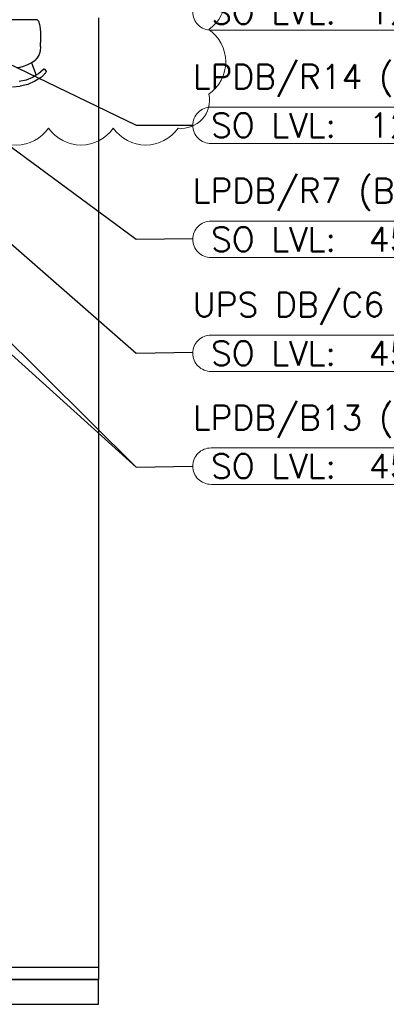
# Model space of a CAD drawing. Header units: millimetres. Extents: x -11575 to 52845, y -36266 to 23021.
# Tile 12 of 184: x 11299 to 13565, y 152 to 6233. Entities that reach past the tile are written whole.
import ezdxf
from ezdxf.enums import TextEntityAlignment as Align

# ---------------------------------------------------------------- set-up
doc = ezdxf.new("R2010")
doc.units = ezdxf.units.MM
doc.header["$MEASUREMENT"] = 0
doc.layers.get('0').update_dxf_attribs({"lineweight": 5})
doc.layers.add('ELEC-SO-LVL-TAG', color=7, linetype='Continuous')
doc.layers.add('GREY SCALE', color=9, linetype='Continuous', true_color=0x808080)
doc.layers.add('GREYSCALE', color=9, linetype='Continuous', lineweight=0, true_color=0x808080)
doc.layers.add('M-MEP-ELLG-TEXT', color=7, linetype='Continuous', lineweight=20)
doc.styles.add('Oswald Light', font='txt')
doc.styles.add('ROMANS-100', font='romans.shx')
doc.styles.get("Standard").update_dxf_attribs({"font": 'romans.shx'})
doc.dimstyles.new('MDS-50', dxfattribs={"dimtxt": 100, "dimasz": 100, "dimexe": 50, "dimexo": 50, "dimgap": 25, "dimtad": 1, "dimdec": 0, "dimtxsty": 'Oswald Light', "dimcen": 0, "dimdle": 1.5875, "dimazin": 0, "dimtfac": 1, "dimtdec": 0, "dimtix": 1, "dimtmove": 0, "dimatfit": 0, "dimfxl": 1, "dimfrac": 2, "dimtolj": 1, "dimarcsym": 0})

# ---------------------------------------------------------------- blocks, each defined once
blk = doc.blocks.new('FLOOR PLAN')
at = {"layer": 'GREYSCALE', "color": 0, "lineweight": -2}
for p, q in [((11407, 6232.9), (11098.4, 6232.9)), ((11407, 6232.9), (11414.7, 6223)), ((11414.7, 6223), (11422.5, 6202.7)), ((11422.5, 6202.7), (11426.3, 6179.5)), ((11426.3, 6179.5), (11427.2, 6151.2)), ((11427.2, 6151.2), (11427.3, 6119.9)), ((11427.3, 6119.9), (11427.3, 6119.5)), ((11427.3, 6119.5), (11427.3, 6092.9)), ((11427.3, 6092.9), (11427.3, 6092.7)), ((11427.3, 6068), (11427.3, 6092.7)), ((11425.6, 6039.3), (11419, 6017.1)), ((11427.3, 6068), (11425.6, 6039.3)), ((11345.9, 5954.5), (11369.5, 5965.7)), ((11369.5, 5965.7), (11392.4, 5980.6)), ((11372.5, 5967.6), (11400, 5889.8)), ((11408, 5997.6), (11392.4, 5980.6)), ((11419, 6017.1), (11408, 5997.6)), ((11279.9, 5937.4), (11301.2, 5940.8)), ((11301.2, 5940.8), (11323.3, 5946.4)), ((11323.3, 5946.4), (11345.9, 5954.5)), ((11415.5, 5899.1), (11400, 5889.8)), ((11448.8, 5927), (11415.5, 5899.1)), ((11449.6, 5927.5), (11448.8, 5927)), ((11450.6, 5927.5), (11449.6, 5927.5)), ((11451.4, 5926.9), (11450.6, 5927.5)), ((11451.4, 5926.9), (11461.3, 5916.4)), ((11456.1, 5901.4), (11453.4, 5897.8)), ((11456.6, 5902.1), (11456.1, 5901.4)), ((11458.3, 5904.6), (11456.6, 5902.1)), ((11458.3, 5904.6), (11458.8, 5905.3)), ((11460.4, 5908.2), (11458.8, 5905.3)), ((11461.4, 5910.5), (11460.4, 5908.2)), ((11461.3, 5916.4), (11461.7, 5915.5)), ((11461.7, 5912.2), (11461.4, 5910.5)), ((11461.7, 5915.5), (11461.7, 5913.2)), ((11461.7, 5913.2), (11461.7, 5912.2)), ((11338.6, 5860.4), (11296.7, 5850.4)), ((11378.5, 5876.7), (11338.6, 5860.4)), ((11392.8, 5852.5), (11348.5, 5833.3)), ((11400, 5889.8), (11378.5, 5876.7)), ((11427.3, 5874.7), (11392.8, 5852.5)), ((11433.5, 5878.7), (11427.3, 5874.7)), ((11433.5, 5878.7), (11438, 5882.3)), ((11442.4, 5886.2), (11438, 5882.3)), ((11446.4, 5890.1), (11442.4, 5886.2)), ((11450.1, 5894), (11446.4, 5890.1)), ((11453.4, 5897.8), (11450.1, 5894)), ((11253.9, 5818.7), (11301.9, 5821.6)), ((11348.5, 5833.3), (11301.9, 5821.6))]:
    blk.add_line(p, q, dxfattribs=at)
at = {"layer": 'GREYSCALE', "color": 0, "lineweight": -2, "ltscale": 0.25}
for p, q in [((11785.4, 6245.4), (11785.4, 304.8)), ((8535.8, 381.1), (11785.4, 381.1)), ((11785.4, 381.1), (11785.4, 304.8)), ((1453.1, 304.8), (11785.4, 304.8)), ((11785.4, 304.8), (8535.8, 304.8))]:
    blk.add_line(p, q, dxfattribs=at)
at = {"layer": 'GREYSCALE', "color": 0, "lineweight": -2, "ltscale": 0.2}
for p, q in [((11785.4, 152.4), (11785.4, 304.8)), ((1605.5, 152.4), (11785.4, 152.4))]:
    blk.add_line(p, q, dxfattribs=at)
blk = doc.blocks.new('ELEC-SO-LVL-EQP-TAG')
at = {"color": 0}
blk.add_lwpolyline([(75, 72.5), (1075, 72.5, -0.414214), (1150, -2.5), (1150, -2.5, -0.414214), (1075, -77.5), (75, -77.5, -0.414214), (0, -2.5), (0, -2.5, -0.414214)], format="xyb", close=True, dxfattribs=at)
at = {"color": 0, "insert": (75, -2.5), "char_height": 100, "attachment_point": 4}
blk.add_mtext_dynamic_manual_height_columns('{\\Fromans|c0;SO LVL:}', width=1015.069, gutter_width=1, heights=[0], dxfattribs=at)
at = {"color": 0, "style": 'ROMANS-100'}
for tag, p in [('SO-EQP', (0, 197.5)), ('SO-LVL', (725, -2.5))]:
    blk.add_attdef(tag, text='', height=100, dxfattribs=at).set_placement(p, align=Align.MIDDLE_LEFT)

msp = doc.modelspace()

# ---------------------------------------------------------------- linework, layer by layer
at = {"color": 1, "true_color": 0xff0000}
msp.add_lwpolyline([(9906, 6391.2, 0.520567), (9906, 5991.2, 0.520567), (9906, 5591.2, 0.520567), (10277.8, 5563.1, 0.520567), (10677.8, 5563.1, 0.520567), (11077.8, 5563.1, 0.520567), (11477.8, 5563.1, 0.520567), (11877.8, 5563.1, 0.520567), (12277.8, 5563.1, 0.520567), (12468.1, 5772.9, 0.520567), (12468.1, 6172.9, 0.520567), (12468.1, 6572.9, 0.520567)], format="xyb", dxfattribs=at)

# ---------------------------------------------------------------- block references
at = {"layer": 'GREY SCALE'}
msp.add_blockref('FLOOR PLAN', (0, 0), dxfattribs=at)
at = {"layer": 'M-MEP-ELLG-TEXT'}
ref = msp.add_blockref('ELEC-SO-LVL-EQP-TAG', (12369.2, 6284.6), dxfattribs=dict(at, xscale=1.5, yscale=1.5, zscale=1.5))
ref.add_attrib('SO-EQP', 'LPDB/Y6 (BR-18)', dxfattribs={"layer": 'ELEC-SO-LVL-TAG', "height": 150, "style": 'ROMANS-100'}).set_placement((12369.2, 6580.8), align=Align.MIDDLE_LEFT)
ref.add_attrib('SO-LVL', '1200', dxfattribs={"layer": 'ELEC-SO-LVL-TAG', "height": 150, "style": 'ROMANS-100'}).set_placement((13456.7, 6280.8), align=Align.MIDDLE_LEFT)
ref = msp.add_blockref('ELEC-SO-LVL-EQP-TAG', (12369.2, 5584.6), dxfattribs=dict(at, xscale=1.5, yscale=1.5, zscale=1.5))
ref.add_attrib('SO-EQP', 'LPDB/R14 (SP-02)', dxfattribs={"layer": 'ELEC-SO-LVL-TAG', "height": 150, "style": 'ROMANS-100'}).set_placement((12369.2, 5880.8), align=Align.MIDDLE_LEFT)
ref.add_attrib('SO-LVL', '1200', dxfattribs={"layer": 'ELEC-SO-LVL-TAG', "height": 150, "style": 'ROMANS-100'}).set_placement((13456.7, 5580.8), align=Align.MIDDLE_LEFT)
ref = msp.add_blockref('ELEC-SO-LVL-EQP-TAG', (12369.2, 4880.8), dxfattribs=dict(at, xscale=1.5, yscale=1.5, zscale=1.5))
ref.add_attrib('SO-EQP', 'LPDB/R7 (BR-19)', dxfattribs={"layer": 'ELEC-SO-LVL-TAG', "height": 150, "style": 'ROMANS-100'}).set_placement((12369.1, 5177), align=Align.MIDDLE_LEFT)
ref.add_attrib('SO-LVL', '450', dxfattribs={"layer": 'ELEC-SO-LVL-TAG', "height": 150, "style": 'ROMANS-100'}).set_placement((13456.6, 4877), align=Align.MIDDLE_LEFT)
ref = msp.add_blockref('ELEC-SO-LVL-EQP-TAG', (12369.1, 4177), dxfattribs=dict(at, xscale=1.5, yscale=1.5, zscale=1.5))
ref.add_attrib('SO-EQP', 'UPS DB/C6 (KOT PRINTER)', dxfattribs={"layer": 'ELEC-SO-LVL-TAG', "height": 150, "style": 'ROMANS-100'}).set_placement((12369, 4473.2), align=Align.MIDDLE_LEFT)
ref.add_attrib('SO-LVL', '450', dxfattribs={"layer": 'ELEC-SO-LVL-TAG', "height": 150, "style": 'ROMANS-100'}).set_placement((13456.5, 4173.2), align=Align.MIDDLE_LEFT)
ref = msp.add_blockref('ELEC-SO-LVL-EQP-TAG', (12369.2, 3479.7), dxfattribs=dict(at, xscale=1.5, yscale=1.5, zscale=1.5))
ref.add_attrib('SO-EQP', 'LPDB/B13 (SP-01)', dxfattribs={"layer": 'ELEC-SO-LVL-TAG', "height": 150, "style": 'ROMANS-100'}).set_placement((12369.2, 3775.9), align=Align.MIDDLE_LEFT)
ref.add_attrib('SO-LVL', '450', dxfattribs={"layer": 'ELEC-SO-LVL-TAG', "height": 150, "style": 'ROMANS-100'}).set_placement((13456.7, 3475.9), align=Align.MIDDLE_LEFT)

# ---------------------------------------------------------------- leaders
for points in [[(8662, 6497.9), (12019.7, 3469.3), (12369.2, 3475.9)], [(8962, 6497.9), (12019.7, 3469.3), (12369.2, 3475.9)], [(9370.9, 6486.2), (12019.8, 4173.2), (12369.2, 4179.7)], [(9820.1, 6499.4), (12019.8, 4877), (12369.2, 4882.3)], [(10120, 6496.9), (12019.8, 5580.8), (12369.2, 5580.8)]]:
    msp.add_leader(points, dimstyle='MDS-50', override={"dimasz": 150, "dimtad": 0}, dxfattribs=at)

doc.saveas('drawing.dxf')
